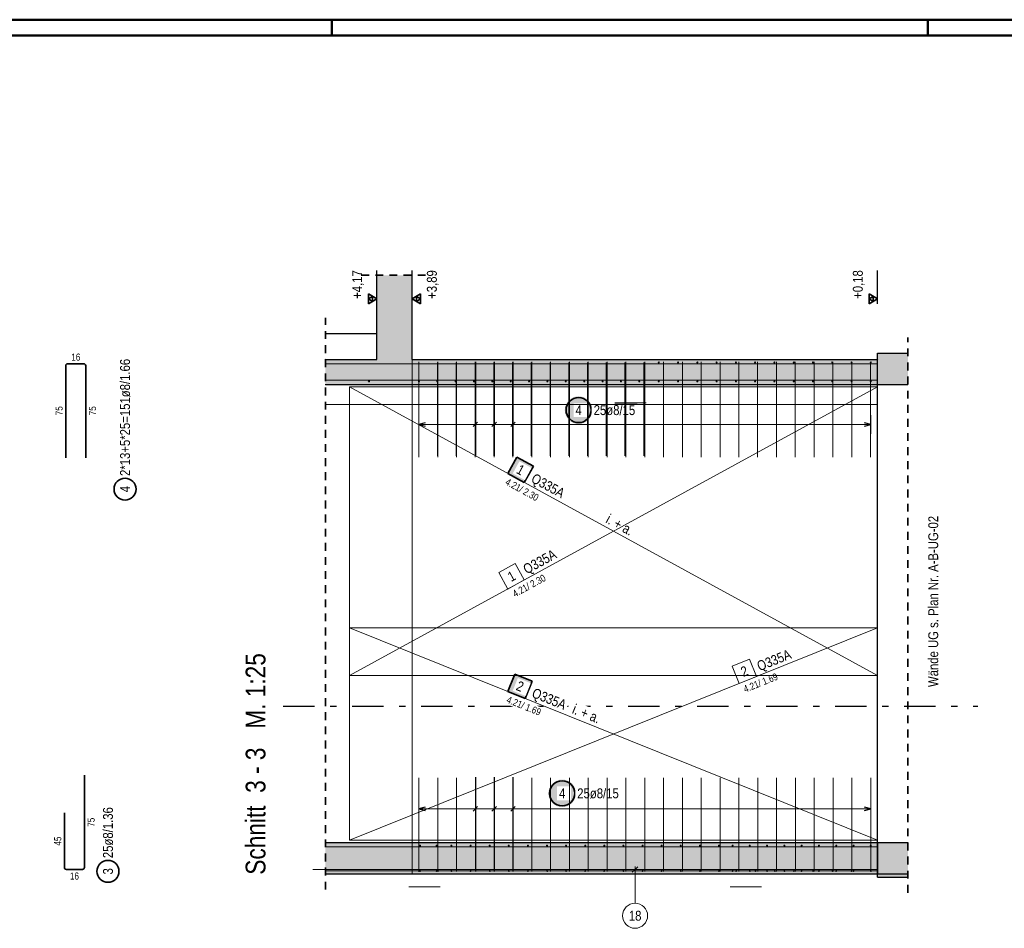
# Model space of a CAD drawing. Header units: millimetres. Extents: x -32.2 to 61.4, y 0 to 42.
# Tile 16 of 19: x 16.5 to 32.2, y 27.6 to 42. Entities that reach past the tile are written whole.
import ezdxf

# ---------------------------------------------------------------- set-up
doc = ezdxf.new("R2010")
doc.units = ezdxf.units.MM
doc.linetypes.add('DASHDOTX2', pattern=[2, 1, -0.5, 0, -0.5])
doc.linetypes.add('HIDDEN', pattern=[0.375, 0.25, -0.125])
for name, color, linetype, lineweight in [('Achsen', 7, 'Continuous', 20), ('Bewehrung', 7, 'Continuous', 20), ('Schraffuren', 7, 'Continuous', 20)]:
    doc.layers.add(name, color=color, linetype=linetype, lineweight=lineweight)
doc.styles.add('Arial Narrow', font='ARIALN.TTF')
doc.linetypes.add('STRAKON_Linetype_13', pattern='A,30,[130,ltypeshp.shx,S=3.75,R=-30,X=0,Y=0],-3.75,[130,ltypeshp.shx,S=3.75,R=-30,X=0,Y=0]', length=33.75)

msp = doc.modelspace()

# ---------------------------------------------------------------- hatches: boundary and pattern name
at = {"lineweight": 50, "true_color": 0xcef2bf}
for points in [[(30.632149, 36.236886), (30.632149, 36.736886), (30.148343, 36.736886), (30.148343, 36.236863)], [(30.148343, 28.436857), (30.632149, 28.436857), (30.632149, 28.936857), (30.148343, 28.93685)]]:
    msp.add_hatch(color=254, dxfattribs=at).paths.add_polyline_path(points)
at = {"lineweight": 25, "true_color": 0xffffff}
for points in [[(25.602972, 35.828056), (25.602838, 35.835734), (25.602436, 35.843403), (25.601767, 35.851053), (25.600831, 35.858675), (25.59963, 35.866259), (25.598165, 35.873797), (25.596437, 35.881279), (25.59445, 35.888697), (25.592205, 35.89604), (25.589705, 35.903301), (25.586953, 35.91047), (25.583952, 35.917538), (25.580707, 35.924498), (25.577221, 35.93134), (25.573498, 35.938056), (25.569543, 35.944639), (25.56536, 35.951079), (25.560956, 35.957369), (25.556335, 35.963502), (25.551502, 35.96947), (25.546464, 35.975265), (25.541227, 35.980881), (25.535797, 35.986311), (25.530181, 35.991548), (25.524385, 35.996586), (25.518418, 36.001419), (25.512285, 36.00604), (25.505995, 36.010445), (25.499554, 36.014627), (25.492972, 36.018582), (25.486256, 36.022305), (25.479414, 36.025791), (25.472454, 36.029036), (25.465386, 36.032037), (25.458217, 36.034789), (25.450956, 36.037289), (25.443612, 36.039534), (25.436195, 36.041521), (25.428713, 36.043249), (25.421175, 36.044714), (25.41359, 36.045915), (25.405968, 36.046851), (25.398319, 36.047521), (25.39065, 36.047922), (25.382972, 36.048056), (25.375294, 36.047922), (25.367626, 36.047521), (25.359976, 36.046851), (25.352354, 36.045915), (25.34477, 36.044714), (25.337232, 36.043249), (25.329749, 36.041521), (25.322332, 36.039534), (25.314988, 36.037289), (25.307728, 36.034789), (25.300559, 36.032037), (25.29349, 36.029036), (25.28653, 36.025791), (25.279688, 36.022305), (25.272972, 36.018582), (25.26639, 36.014627), (25.25995, 36.010445), (25.253659, 36.00604), (25.247527, 36.001419), (25.241559, 35.996586), (25.235763, 35.991548), (25.230147, 35.986311), (25.224717, 35.980881), (25.21948, 35.975265), (25.214442, 35.96947), (25.20961, 35.963502), (25.204988, 35.957369), (25.200584, 35.951079), (25.196402, 35.944639), (25.192447, 35.938056), (25.188724, 35.93134), (25.185237, 35.924498), (25.181992, 35.917538), (25.178992, 35.91047), (25.17624, 35.903301), (25.17374, 35.89604), (25.171495, 35.888697), (25.169507, 35.881279), (25.16778, 35.873797), (25.166314, 35.866259), (25.165113, 35.858675), (25.164177, 35.851053), (25.163508, 35.843403), (25.163106, 35.835734), (25.162972, 35.828056), (25.163106, 35.820379), (25.163508, 35.81271), (25.164177, 35.80506), (25.165113, 35.797438), (25.166314, 35.789854), (25.16778, 35.782316), (25.169507, 35.774834), (25.171495, 35.767416), (25.17374, 35.760073), (25.17624, 35.752812), (25.178992, 35.745643), (25.181992, 35.738574), (25.185237, 35.731615), (25.188724, 35.724773), (25.192447, 35.718056), (25.196402, 35.711474), (25.200584, 35.705034), (25.204988, 35.698744), (25.20961, 35.692611), (25.214442, 35.686643), (25.21948, 35.680848), (25.224717, 35.675232), (25.230147, 35.669802), (25.235763, 35.664565), (25.241559, 35.659527), (25.247527, 35.654694), (25.253659, 35.650073), (25.25995, 35.645668), (25.26639, 35.641486), (25.272972, 35.637531), (25.279688, 35.633808), (25.28653, 35.630322), (25.29349, 35.627076), (25.300559, 35.624076), (25.307728, 35.621324), (25.314988, 35.618824), (25.322332, 35.616579), (25.329749, 35.614591), (25.337232, 35.612864), (25.34477, 35.611399), (25.352354, 35.610197), (25.359976, 35.609262), (25.367626, 35.608592), (25.375294, 35.60819), (25.382972, 35.608056), (25.39065, 35.60819), (25.398319, 35.608592), (25.405968, 35.609262), (25.41359, 35.610197), (25.421175, 35.611399), (25.428713, 35.612864), (25.436195, 35.614591), (25.443612, 35.616579), (25.450956, 35.618824), (25.458217, 35.621324), (25.465386, 35.624076), (25.472454, 35.627076), (25.479414, 35.630322), (25.486256, 35.633808), (25.492972, 35.637531), (25.499554, 35.641486), (25.505995, 35.645668), (25.512285, 35.650073), (25.518418, 35.654694), (25.524385, 35.659527), (25.530181, 35.664565), (25.535797, 35.669802), (25.541227, 35.675232), (25.546464, 35.680848), (25.551502, 35.686643), (25.556335, 35.692611), (25.560956, 35.698744), (25.56536, 35.705034), (25.569543, 35.711474), (25.573498, 35.718056), (25.577221, 35.724773), (25.580707, 35.731615), (25.583952, 35.738574), (25.586953, 35.745643), (25.589705, 35.752812), (25.592205, 35.760073), (25.59445, 35.767416), (25.596437, 35.774834), (25.598165, 35.782316), (25.59963, 35.789854), (25.600831, 35.797438), (25.601767, 35.80506), (25.602436, 35.81271)], [(25.341252, 29.72045), (25.341118, 29.728128), (25.340716, 29.735797), (25.340046, 29.743447), (25.339111, 29.751069), (25.337909, 29.758653), (25.336444, 29.766191), (25.334717, 29.773673), (25.332729, 29.781091), (25.330484, 29.788434), (25.327984, 29.795695), (25.325232, 29.802864), (25.322232, 29.809932), (25.318986, 29.816892), (25.3155, 29.823734), (25.311777, 29.83045), (25.307822, 29.837033), (25.30364, 29.843473), (25.299235, 29.849763), (25.294614, 29.855896), (25.289781, 29.861864), (25.284743, 29.867659), (25.279506, 29.873275), (25.274076, 29.878705), (25.26846, 29.883942), (25.262665, 29.88898), (25.256697, 29.893813), (25.250564, 29.898434), (25.244274, 29.902839), (25.237834, 29.907021), (25.231252, 29.910976), (25.224535, 29.914699), (25.217693, 29.918185), (25.210734, 29.92143), (25.203665, 29.924431), (25.196496, 29.927183), (25.189235, 29.929683), (25.181892, 29.931928), (25.174474, 29.933915), (25.166992, 29.935643), (25.159454, 29.937108), (25.15187, 29.938309), (25.144248, 29.939245), (25.136598, 29.939915), (25.128929, 29.940316), (25.121252, 29.94045), (25.113574, 29.940316), (25.105905, 29.939915), (25.098255, 29.939245), (25.090633, 29.938309), (25.083049, 29.937108), (25.075511, 29.935643), (25.068029, 29.933915), (25.060611, 29.931928), (25.053268, 29.929683), (25.046007, 29.927183), (25.038838, 29.924431), (25.03177, 29.92143), (25.02481, 29.918185), (25.017968, 29.914699), (25.011252, 29.910976), (25.004669, 29.907021), (24.998229, 29.902839), (24.991939, 29.898434), (24.985806, 29.893813), (24.979838, 29.88898), (24.974043, 29.883942), (24.968427, 29.878705), (24.962997, 29.873275), (24.95776, 29.867659), (24.952722, 29.861864), (24.947889, 29.855896), (24.943268, 29.849763), (24.938863, 29.843473), (24.934681, 29.837033), (24.930726, 29.83045), (24.927003, 29.823734), (24.923517, 29.816892), (24.920272, 29.809932), (24.917271, 29.802864), (24.914519, 29.795695), (24.912019, 29.788434), (24.909774, 29.781091), (24.907787, 29.773673), (24.906059, 29.766191), (24.904594, 29.758653), (24.903393, 29.751069), (24.902457, 29.743447), (24.901787, 29.735797), (24.901386, 29.728128), (24.901252, 29.72045), (24.901386, 29.712773), (24.901787, 29.705104), (24.902457, 29.697454), (24.903393, 29.689832), (24.904594, 29.682248), (24.906059, 29.67471), (24.907787, 29.667228), (24.909774, 29.65981), (24.912019, 29.652467), (24.914519, 29.645206), (24.917271, 29.638037), (24.920272, 29.630968), (24.923517, 29.624009), (24.927003, 29.617167), (24.930726, 29.61045), (24.934681, 29.603868), (24.938863, 29.597428), (24.943268, 29.591138), (24.947889, 29.585005), (24.952722, 29.579037), (24.95776, 29.573242), (24.962997, 29.567626), (24.968427, 29.562196), (24.974043, 29.556959), (24.979838, 29.551921), (24.985806, 29.547088), (24.991939, 29.542467), (24.998229, 29.538062), (25.004669, 29.53388), (25.011252, 29.529925), (25.017968, 29.526202), (25.02481, 29.522716), (25.03177, 29.51947), (25.038838, 29.51647), (25.046007, 29.513718), (25.053268, 29.511218), (25.060611, 29.508973), (25.068029, 29.506985), (25.075511, 29.505258), (25.083049, 29.503793), (25.090633, 29.502591), (25.098255, 29.501656), (25.105905, 29.500986), (25.113574, 29.500584), (25.121252, 29.50045), (25.128929, 29.500584), (25.136598, 29.500986), (25.144248, 29.501656), (25.15187, 29.502591), (25.159454, 29.503793), (25.166992, 29.505258), (25.174474, 29.506985), (25.181892, 29.508973), (25.189235, 29.511218), (25.196496, 29.513718), (25.203665, 29.51647), (25.210734, 29.51947), (25.217693, 29.522716), (25.224535, 29.526202), (25.231252, 29.529925), (25.237834, 29.53388), (25.244274, 29.538062), (25.250564, 29.542467), (25.256697, 29.547088), (25.262665, 29.551921), (25.26846, 29.556959), (25.274076, 29.562196), (25.279506, 29.567626), (25.284743, 29.573242), (25.289781, 29.579037), (25.294614, 29.585005), (25.299235, 29.591138), (25.30364, 29.597428), (25.307822, 29.603868), (25.311777, 29.61045), (25.3155, 29.617167), (25.318986, 29.624009), (25.322232, 29.630968), (25.325232, 29.638037), (25.327984, 29.645206), (25.330484, 29.652467), (25.332729, 29.65981), (25.334717, 29.667228), (25.336444, 29.67471), (25.337909, 29.682248), (25.339111, 29.689832), (25.340046, 29.697454), (25.340716, 29.705104)]]:
    msp.add_hatch(color=7, dxfattribs=at).paths.add_polyline_path(points)
at = {"layer": 'Schraffuren', "lineweight": 50, "true_color": 0xd7ffd7}
for points in [[(22.728308, 36.236886), (22.728331, 37.977882), (22.168331, 37.977882), (22.168331, 36.236886)], [(22.168331, 36.236886), (22.168343, 36.636869), (21.347621, 36.636864), (21.347621, 36.236863)], [(22.728308, 36.236886), (30.148086, 36.236869), (30.148086, 36.636869), (22.728308, 36.636869)], [(22.168343, 28.436857), (22.168343, 28.936857), (21.347621, 28.93685), (21.347621, 28.436857)], [(26.908343, 28.436857), (26.908343, 28.936857), (22.168343, 28.936857), (22.168343, 28.436857)], [(26.908343, 28.436857), (30.151576, 28.436857), (30.151576, 28.936857), (26.908343, 28.936857)]]:
    msp.add_hatch(color=254, dxfattribs=at).paths.add_polyline_path(points)
at = {"layer": 'Schraffuren', "lineweight": 18, "true_color": 0xffffff}
msp.add_hatch(color=7, dxfattribs=at).paths.add_polyline_path([(24.661408, 34.936328), (24.398135, 35.08016), (24.254304, 34.816887), (24.517576, 34.673056)])
at = {"layer": 'Schraffuren', "lineweight": 25, "true_color": 0xffffff}
msp.add_hatch(color=7, dxfattribs=at).paths.add_polyline_path([(24.644457, 31.509524), (24.366051, 31.621284), (24.254291, 31.342879), (24.532696, 31.231119)])
at = {"layer": 'Schraffuren', "lineweight": 50, "true_color": 0xff0000}
msp.add_hatch(color=1, dxfattribs=at).paths.add_polyline_path([(30.632149, 28.38685), (30.632149, 28.43685), (30.148343, 28.436857), (30.148343, 28.38685)])

# ---------------------------------------------------------------- linework, layer by layer
at = {"color": 4, "linetype": 'Continuous', "lineweight": 50}
for p, q in [((59.45, 42.05), (0, 42.05)), ((59.2, 41.8), (1, 41.8))]:
    msp.add_line(p, q, dxfattribs=at)
at = {"color": 4, "linetype": 'Continuous', "lineweight": 50, "ltscale": 0.5}
for p, q in [((21.45, 42.05), (21.45, 41.8)), ((30.95, 42.05), (30.95, 41.8))]:
    msp.add_line(p, q, dxfattribs=at)
at = {"color": 3, "linetype": 'Continuous', "lineweight": 25, "ltscale": 0.5}
for p, q in [((22.168331, 37.52125), (22.168331, 38.05045)), ((22.728308, 37.52125), (22.728308, 38.05045)), ((30.148295, 37.52125), (30.148295, 38.05045)), ((23.736784, 36.596869), (23.736784, 35.096869)), ((24.036942, 36.596869), (24.036942, 35.096869)), ((24.337099, 36.596868), (24.337099, 35.096868)), ((23.701429, 35.564646), (23.77214, 35.635357)), ((24.001586, 35.564646), (24.072297, 35.635357)), ((24.301744, 35.564646), (24.372454, 35.635357)), ((22.936313, 35.626797), (22.836313, 35.600002)), ((22.836313, 35.600002), (22.936313, 35.573207)), ((30.040086, 35.600002), (29.940086, 35.626797)), ((29.940086, 35.573207), (30.040086, 35.600002)), ((23.736782, 29.97685), (23.736782, 28.47685)), ((24.036939, 29.97685), (24.036939, 28.47685)), ((24.337096, 29.97685), (24.337096, 28.47685)), ((23.772137, 29.50907), (23.701426, 29.438359)), ((24.072294, 29.50907), (24.001583, 29.438359)), ((24.372451, 29.50907), (24.301741, 29.438359)), ((22.93631, 29.50051), (22.83631, 29.473715)), ((22.83631, 29.473715), (22.93631, 29.44692)), ((30.040081, 29.473715), (29.940081, 29.50051)), ((29.940081, 29.44692), (30.040081, 29.473715))]:
    msp.add_line(p, q, dxfattribs=at)
at = {"color": 2, "linetype": 'HIDDEN', "lineweight": 35, "ltscale": 0.5}
for p, q in [((21.918331, 37.977882), (22.978331, 37.977882)), ((21.347621, 28.18685), (21.347621, 37.296864)), ((30.632149, 28.13685), (30.632149, 36.986886))]:
    msp.add_line(p, q, dxfattribs=at)
at = {"color": 2, "linetype": 'Continuous', "lineweight": 35, "ltscale": 0.5}
for p, q in [((22.168331, 37.6), (22.031936, 37.67875)), ((22.031936, 37.67875), (22.031936, 37.52125)), ((22.728308, 37.6), (22.864703, 37.67875)), ((22.864703, 37.67875), (22.864703, 37.52125)), ((30.148295, 37.6), (30.0119, 37.67875)), ((30.0119, 37.67875), (30.0119, 37.52125)), ((22.100134, 37.639375), (22.031936, 37.6)), ((22.031936, 37.52125), (22.168331, 37.6)), ((22.031936, 37.6), (22.100134, 37.560625)), ((22.100134, 37.560625), (22.100134, 37.639375)), ((22.864703, 37.52125), (22.728308, 37.6)), ((22.796505, 37.560625), (22.796505, 37.639375)), ((22.796505, 37.639375), (22.864703, 37.6)), ((22.864703, 37.6), (22.796505, 37.560625)), ((30.080097, 37.639375), (30.0119, 37.6)), ((30.0119, 37.52125), (30.148295, 37.6)), ((30.0119, 37.6), (30.080097, 37.560625)), ((30.080097, 37.560625), (30.080097, 37.639375)), ((17.207255, 35.06682), (17.207255, 36.53482)), ((17.239255, 36.56682), (17.495255, 36.566816)), ((17.527255, 36.534816), (17.527255, 35.066816)), ((17.50566, 30.008593), (17.50566, 28.540593)), ((17.18566, 28.540593), (17.18566, 29.408593)), ((17.47366, 28.508593), (17.21766, 28.508593))]:
    msp.add_line(p, q, dxfattribs=at)
at = {"color": 3, "linetype": 'Continuous', "lineweight": 25}
for p, q in [((21.347621, 37.046864), (22.168343, 37.046864)), ((30.148086, 36.636869), (30.148295, 36.636869)), ((30.148086, 36.236886), (30.148202, 36.236886)), ((30.148295, 28.936857), (30.148295, 36.236869))]:
    msp.add_line(p, q, dxfattribs=at)
at = {"color": 5, "linetype": 'Continuous', "lineweight": 18, "ltscale": 0.5}
for p, q in [((22.836313, 35.750002), (22.836313, 35.450002)), ((23.736784, 35.450002), (23.736784, 35.750002)), ((24.036942, 35.450002), (24.036942, 35.750002)), ((24.337099, 35.450002), (24.337099, 35.750002)), ((30.040086, 35.450002), (30.040086, 35.750002)), ((30.040086, 35.600002), (22.836313, 35.600002)), ((22.83631, 29.623715), (22.83631, 29.323715)), ((23.736782, 29.623715), (23.736782, 29.323715)), ((24.036939, 29.623715), (24.036939, 29.323715)), ((24.337096, 29.623715), (24.337096, 29.323715)), ((30.040081, 29.323715), (30.040081, 29.623715)), ((22.83631, 29.473715), (30.040081, 29.473715))]:
    msp.add_line(p, q, dxfattribs=at)
at = {"color": 9, "linetype": 'Continuous', "lineweight": 0, "ltscale": 0.5}
for p, q in [((30.148295, 28.50685), (21.148295, 28.50685)), ((26.327255, 28.551045), (26.238866, 28.462656)), ((26.283061, 27.969665), (26.283061, 28.55685))]:
    msp.add_line(p, q, dxfattribs=at)
at = {"color": 2, "linetype": 'Continuous', "lineweight": 35, "ltscale": 0.5}
for centre, radius in [((25.382972, 35.828056), 0.2), ((18.152849, 34.56858), 0.175), ((25.121252, 29.72045), 0.2), ((17.88066, 28.477562), 0.175)]:
    msp.add_circle(centre, radius, dxfattribs=at)
at = {"color": 9, "linetype": 'Continuous', "lineweight": 0}
for centre in [(22.728331, 28.836852), (30.148086, 28.836845), (30.148086, 28.43685)]:
    msp.add_circle(centre, 0.00222, dxfattribs=at)
at = {"color": 9, "linetype": 'Continuous', "lineweight": 0, "ltscale": 0.5}
msp.add_circle((26.283061, 27.769665), 0.2, dxfattribs=at)
at = {"color": 2, "linetype": 'Continuous', "lineweight": 35, "ltscale": 0.5}
for centre, start, end in [((17.239255, 36.53482), 89.9992423, 180), ((17.495255, 36.534816), 0, 89.9992423), ((17.21766, 28.540593), 180, 270), ((17.47366, 28.540593), 270, 0)]:
    msp.add_arc(centre, 0.032, start, end, dxfattribs=at)
at = {"layer": 'Achsen', "color": 6, "linetype": 'STRAKON_Linetype_13', "lineweight": 13, "ltscale": 0.01}
msp.add_line((22.728308, 36.636869), (22.728308, 28.43685), dxfattribs=at)
at = {"layer": 'Achsen', "color": 3, "linetype": 'DASHDOTX2', "lineweight": 25, "ltscale": 0.5}
msp.add_line((20.67387, 31.110014), (31.747143, 31.110014), dxfattribs=at)
at = {"layer": 'Bewehrung', "color": 9, "linetype": 'Continuous', "lineweight": 0, "ltscale": 0.5}
for p, q in [((22.836331, 35.104867), (22.836331, 36.596869)), ((22.836334, 35.096865), (22.836334, 36.588868)), ((23.135001, 35.096865), (23.135001, 36.588868)), ((23.136369, 35.104867), (23.136369, 36.596869)), ((23.433669, 35.096865), (23.433669, 36.588868)), ((23.436406, 35.104867), (23.436406, 36.596869)), ((23.732336, 35.096865), (23.732336, 36.588868)), ((23.736444, 35.104867), (23.736444, 36.596869)), ((24.031003, 35.096865), (24.031003, 36.588868)), ((24.036481, 35.104867), (24.036481, 36.596869)), ((24.329671, 35.096865), (24.329671, 36.588868)), ((24.336519, 35.104867), (24.336519, 36.596869)), ((24.628338, 35.096865), (24.628338, 36.588868)), ((24.636557, 35.104867), (24.636557, 36.596869)), ((24.927006, 35.096865), (24.927006, 36.588868)), ((24.936594, 35.104867), (24.936594, 36.596869)), ((25.225673, 35.096865), (25.225673, 36.588868)), ((25.236632, 35.104867), (25.236632, 36.596869)), ((25.536669, 35.104867), (25.536669, 36.596869)), ((26.73682, 35.104867), (26.73682, 36.596869)), ((27.036857, 35.104867), (27.036857, 36.596869)), ((27.336895, 35.104867), (27.336895, 36.596869)), ((27.636932, 35.104867), (27.636932, 36.596869)), ((27.93697, 35.104867), (27.93697, 36.596869)), ((28.237007, 35.104867), (28.237007, 36.596869)), ((28.537045, 35.104867), (28.537045, 36.596869)), ((28.837083, 35.104867), (28.837083, 36.596869)), ((29.13712, 35.104867), (29.13712, 36.596869)), ((29.437158, 35.104867), (29.437158, 36.596869)), ((29.737195, 35.104867), (29.737195, 36.596869)), ((30.037233, 35.104867), (30.037233, 36.596869)), ((21.347621, 36.566869), (30.148295, 36.566869)), ((22.836313, 35.076871), (22.836313, 36.568874)), ((23.136351, 35.076871), (23.136351, 36.568874)), ((23.43639, 35.076871), (23.43639, 36.568874)), ((23.736429, 35.076871), (23.736429, 36.568874)), ((24.036468, 35.076871), (24.036468, 36.568874)), ((24.336507, 35.076871), (24.336507, 36.568874)), ((24.636545, 35.076871), (24.636545, 36.568874)), ((24.936584, 35.076871), (24.936584, 36.568874)), ((25.236623, 35.076871), (25.236623, 36.568874)), ((25.536662, 35.076871), (25.536662, 36.568874)), ((26.736817, 35.076871), (26.736817, 36.568874)), ((27.036856, 35.076871), (27.036856, 36.568874)), ((27.336894, 35.076871), (27.336894, 36.568874)), ((27.636933, 35.076871), (27.636933, 36.568874)), ((27.936972, 35.076871), (27.936972, 36.568874)), ((28.237011, 35.076871), (28.237011, 36.568874)), ((28.53705, 35.076871), (28.53705, 36.568874)), ((28.837088, 35.076871), (28.837088, 36.568874)), ((29.137127, 35.076871), (29.137127, 36.568874)), ((29.437166, 35.076871), (29.437166, 36.568874)), ((29.737205, 35.076871), (29.737205, 36.568874)), ((30.037244, 35.076871), (30.037244, 36.568874)), ((21.347621, 36.306869), (30.148295, 36.306869)), ((22.836308, 28.476854), (22.836308, 29.968856)), ((23.136476, 28.476854), (23.136476, 29.968856)), ((23.436644, 28.476854), (23.436644, 29.968856)), ((23.736812, 28.476854), (23.736812, 29.968856)), ((24.03698, 28.476854), (24.03698, 29.968856)), ((24.337148, 28.476854), (24.337148, 29.968856)), ((24.637316, 28.476854), (24.637316, 29.968856)), ((24.937483, 28.476854), (24.937483, 29.968856)), ((26.438323, 28.476854), (26.438323, 29.968856)), ((26.738491, 28.476854), (26.738491, 29.968856)), ((27.038659, 28.476854), (27.038659, 29.968856)), ((27.338827, 28.476854), (27.338827, 29.968856)), ((27.638995, 28.476854), (27.638995, 29.968856)), ((27.939163, 28.476854), (27.939163, 29.968856)), ((28.239331, 28.476854), (28.239331, 29.968856)), ((28.539499, 28.476854), (28.539499, 29.968856)), ((28.839667, 28.476854), (28.839667, 29.968856)), ((29.139835, 28.476854), (29.139835, 29.968856)), ((29.440003, 28.476854), (29.440003, 29.968856)), ((29.74017, 28.476854), (29.74017, 29.968856)), ((30.040338, 28.476854), (30.040338, 29.968856)), ((21.347621, 28.866857), (30.148295, 28.866857)), ((21.347621, 28.506857), (30.148295, 28.506857)), ((21.347621, 28.484857), (30.148343, 28.484857)), ((22.678343, 28.232877), (23.178343, 28.232877)), ((27.798343, 28.232877), (28.298343, 28.232877))]:
    msp.add_line(p, q, dxfattribs=at)
for centre, radius in [((26.661345, 36.588865), 0.008), ((26.661345, 36.588865), 0.008), ((26.968526, 36.588865), 0.008), ((26.968526, 36.588865), 0.008), ((27.275706, 36.588865), 0.008), ((27.275706, 36.588865), 0.008), ((27.582886, 36.588865), 0.008), ((27.582886, 36.588865), 0.008), ((27.890067, 36.588865), 0.008), ((27.890067, 36.588865), 0.008), ((28.197247, 36.588865), 0.008), ((28.197247, 36.588865), 0.008), ((28.504427, 36.588865), 0.008), ((28.504427, 36.588865), 0.008), ((28.811608, 36.588865), 0.008), ((28.811608, 36.588865), 0.008), ((29.118788, 36.588865), 0.008), ((29.118788, 36.588865), 0.008), ((29.425968, 36.588865), 0.008), ((29.425968, 36.588865), 0.008), ((29.733149, 36.588865), 0.008), ((29.733149, 36.588865), 0.008), ((30.040329, 36.588865), 0.008), ((30.040329, 36.588865), 0.008), ((22.040343, 36.288864), 0.012), ((22.040343, 36.288864), 0.012), ((22.836331, 36.284869), 0.008), ((22.836331, 36.284869), 0.008), ((23.129165, 36.284869), 0.008), ((23.129165, 36.284869), 0.008), ((23.421999, 36.284869), 0.008), ((23.421999, 36.284869), 0.008), ((23.714834, 36.284869), 0.008), ((23.714834, 36.284869), 0.008), ((24.007668, 36.284869), 0.008), ((24.007668, 36.284869), 0.008), ((24.300502, 36.284869), 0.008), ((24.300502, 36.284869), 0.008), ((24.593336, 36.284869), 0.008), ((24.593336, 36.284869), 0.008), ((24.88617, 36.284869), 0.008), ((24.88617, 36.284869), 0.008), ((25.179004, 36.284869), 0.008), ((25.179004, 36.284869), 0.008), ((25.471838, 36.284869), 0.008), ((25.471838, 36.284869), 0.008), ((25.764673, 36.284869), 0.008), ((25.764673, 36.284869), 0.008), ((26.057507, 36.284869), 0.008), ((26.057507, 36.284869), 0.008), ((26.350341, 36.284869), 0.008), ((26.350341, 36.284869), 0.008), ((26.661345, 36.284869), 0.008), ((26.661345, 36.284869), 0.008), ((26.968526, 36.284869), 0.008), ((26.968526, 36.284869), 0.008), ((27.275706, 36.284869), 0.008), ((27.275706, 36.284869), 0.008), ((27.582886, 36.284869), 0.008), ((27.582886, 36.284869), 0.008), ((27.890067, 36.284869), 0.008), ((27.890067, 36.284869), 0.008), ((28.197247, 36.284869), 0.008), ((28.197247, 36.284869), 0.008), ((28.504427, 36.284869), 0.008), ((28.504427, 36.284869), 0.008), ((28.811608, 36.284869), 0.008), ((28.811608, 36.284869), 0.008), ((29.118788, 36.284869), 0.008), ((29.118788, 36.284869), 0.008), ((29.425968, 36.284869), 0.008), ((29.425968, 36.284869), 0.008), ((29.733149, 36.284869), 0.008), ((29.733149, 36.284869), 0.008), ((30.040329, 36.284869), 0.008), ((30.040329, 36.284869), 0.008), ((23.356343, 28.88885), 0.008), ((23.356343, 28.88885), 0.008), ((23.660914, 28.88885), 0.008), ((23.660914, 28.88885), 0.008), ((23.965486, 28.88885), 0.008), ((23.965486, 28.88885), 0.008), ((24.270057, 28.88885), 0.008), ((24.270057, 28.88885), 0.008), ((24.574628, 28.88885), 0.008), ((24.574628, 28.88885), 0.008), ((24.879199, 28.88885), 0.008), ((24.879199, 28.88885), 0.008), ((25.183771, 28.88885), 0.008), ((25.183771, 28.88885), 0.008), ((25.488342, 28.88885), 0.008), ((25.488342, 28.88885), 0.008), ((25.792913, 28.88885), 0.008), ((25.792913, 28.88885), 0.008), ((26.097484, 28.88885), 0.008), ((26.097484, 28.88885), 0.008), ((26.402055, 28.88885), 0.008), ((26.402055, 28.88885), 0.008), ((26.706627, 28.88885), 0.008), ((26.706627, 28.88885), 0.008), ((27.011198, 28.88885), 0.008), ((27.011198, 28.88885), 0.008), ((27.315769, 28.88885), 0.008), ((27.315769, 28.88885), 0.008), ((27.62034, 28.88885), 0.008), ((27.62034, 28.88885), 0.008), ((27.836343, 28.88885), 0.008), ((27.836343, 28.88885), 0.008), ((28.111843, 28.88885), 0.008), ((28.111843, 28.88885), 0.008), ((28.387343, 28.88885), 0.008), ((28.387343, 28.88885), 0.008), ((28.662843, 28.88885), 0.008), ((28.662843, 28.88885), 0.008), ((28.938342, 28.88885), 0.008), ((28.938342, 28.88885), 0.008), ((29.213842, 28.88885), 0.008), ((29.213842, 28.88885), 0.008), ((29.489342, 28.88885), 0.008), ((29.489342, 28.88885), 0.008), ((29.764842, 28.88885), 0.008), ((29.764842, 28.88885), 0.008), ((30.040342, 28.88885), 0.008), ((30.040342, 28.88885), 0.008), ((22.836343, 28.484857), 0.008), ((22.836343, 28.484857), 0.008), ((23.140343, 28.484857), 0.008), ((23.140343, 28.484857), 0.008), ((23.356343, 28.484857), 0.008), ((23.356343, 28.484857), 0.008), ((23.660914, 28.484857), 0.008), ((23.660914, 28.484857), 0.008), ((23.965486, 28.484857), 0.008), ((23.965486, 28.484857), 0.008), ((24.270057, 28.484857), 0.008), ((24.270057, 28.484857), 0.008), ((24.574628, 28.484857), 0.008), ((24.574628, 28.484857), 0.008), ((24.879199, 28.484857), 0.008), ((24.879199, 28.484857), 0.008), ((25.183771, 28.484857), 0.008), ((25.183771, 28.484857), 0.008), ((25.488342, 28.484857), 0.008), ((25.488342, 28.484857), 0.008), ((25.792913, 28.484857), 0.008), ((25.792913, 28.484857), 0.008), ((26.097484, 28.484857), 0.008), ((26.097484, 28.484857), 0.008), ((26.402055, 28.484857), 0.008), ((26.402055, 28.484857), 0.008), ((26.706627, 28.484857), 0.008), ((26.706627, 28.484857), 0.008), ((27.011198, 28.484857), 0.008), ((27.011198, 28.484857), 0.008), ((27.315769, 28.484857), 0.008), ((27.315769, 28.484857), 0.008), ((27.62034, 28.484857), 0.008), ((27.62034, 28.484857), 0.008), ((27.836343, 28.484857), 0.008), ((27.836343, 28.484857), 0.008), ((27.896343, 28.484857), 0.008), ((27.896343, 28.484857), 0.008), ((28.111843, 28.484857), 0.008), ((28.111843, 28.484857), 0.008), ((28.202629, 28.484857), 0.008), ((28.202629, 28.484857), 0.008), ((28.387343, 28.484857), 0.008), ((28.387343, 28.484857), 0.008), ((28.508914, 28.484857), 0.008), ((28.508914, 28.484857), 0.008), ((28.662843, 28.484857), 0.008), ((28.662843, 28.484857), 0.008), ((28.8152, 28.484857), 0.008), ((28.8152, 28.484857), 0.008), ((28.938342, 28.484857), 0.008), ((28.938342, 28.484857), 0.008), ((29.121485, 28.484857), 0.008), ((29.121485, 28.484857), 0.008), ((29.213842, 28.484857), 0.008), ((29.213842, 28.484857), 0.008), ((29.427771, 28.484857), 0.008), ((29.427771, 28.484857), 0.008), ((29.489342, 28.484857), 0.008), ((29.489342, 28.484857), 0.008), ((29.734056, 28.484857), 0.008), ((29.734056, 28.484857), 0.008), ((29.764842, 28.484857), 0.008), ((29.764842, 28.484857), 0.008), ((30.040342, 28.484857), 0.008), ((30.040342, 28.484857), 0.008), ((30.040342, 28.484857), 0.008), ((30.040342, 28.484857), 0.008)]:
    msp.add_circle(centre, radius, dxfattribs=at)
at = {"layer": 'Schraffuren', "color": 3, "linetype": 'Continuous', "lineweight": 25}
for p, q in [((22.168331, 36.636864), (22.168331, 37.977882)), ((22.728308, 36.636869), (22.728308, 37.977882)), ((30.148295, 36.236869), (30.148295, 36.736886)), ((30.148343, 36.736886), (30.632149, 36.736886)), ((21.347621, 36.636869), (22.168343, 36.636869)), ((22.728308, 36.636869), (30.148086, 36.636869)), ((30.148086, 36.236869), (30.148086, 36.636869)), ((21.347621, 36.236886), (22.168331, 36.236886)), ((22.168331, 36.236886), (22.728308, 36.236886)), ((22.728308, 36.236886), (30.148086, 36.236886)), ((30.148295, 36.236886), (30.632149, 36.236886)), ((21.347621, 28.936857), (22.168343, 28.936857)), ((22.168343, 28.936857), (26.908343, 28.936857)), ((26.908343, 28.936857), (30.151576, 28.936857)), ((30.148295, 28.43685), (30.148295, 28.936857)), ((30.151576, 28.936857), (30.632149, 28.936857)), ((30.151576, 28.436857), (30.151576, 28.936857)), ((21.347621, 28.436857), (22.168343, 28.436857)), ((22.168343, 28.436857), (26.908343, 28.436857)), ((26.908343, 28.436857), (30.148343, 28.436857)), ((30.148295, 28.38685), (30.148295, 28.43685)), ((30.148343, 28.436857), (30.632149, 28.436857)), ((30.148343, 28.38685), (30.632149, 28.38685))]:
    msp.add_line(p, q, dxfattribs=at)
at = {"layer": 'Schraffuren', "color": 9, "linetype": 'Continuous', "lineweight": 0, "ltscale": 0.5}
for p, q in [((21.728308, 36.196887), (21.728305, 35.387392)), ((30.148339, 36.19686), (21.728308, 36.196887)), ((30.148337, 35.664103), (30.148339, 36.19686)), ((30.148339, 36.19686), (30.148339, 36.19686)), ((30.14831, 31.596863), (30.148337, 35.664103)), ((21.728305, 35.387392), (21.728305, 31.59689)), ((24.373759, 33.383989), (24.110486, 33.240159)), ((24.517589, 33.120715), (24.373759, 33.383989)), ((24.110486, 33.240159), (24.254315, 32.976885)), ((24.254315, 32.976885), (24.517589, 33.120715)), ((21.72831, 32.356888), (21.728308, 31.799304)), ((30.148317, 32.356861), (21.72831, 32.356888)), ((30.148295, 28.976857), (30.148317, 32.356861)), ((28.107499, 31.860895), (27.829093, 31.749136)), ((28.219258, 31.582489), (28.107499, 31.860895)), ((21.728308, 31.799304), (21.728308, 28.976857)), ((27.829093, 31.749136), (27.940852, 31.47073)), ((21.728305, 31.59689), (30.14831, 31.596863)), ((27.940852, 31.47073), (28.219258, 31.582489)), ((21.728308, 28.976857), (30.148295, 28.976857)), ((21.728308, 28.976857), (21.728308, 28.976857))]:
    msp.add_line(p, q, dxfattribs=at)
at = {"layer": 'Schraffuren', "color": 7, "linetype": 'Continuous', "lineweight": 18, "ltscale": 0.5}
for p, q in [((21.728308, 36.19689), (21.728306, 35.627532)), ((30.148339, 36.196863), (21.728308, 36.19689)), ((21.728308, 36.19689), (30.148311, 31.596864)), ((30.148337, 35.608501), (30.148339, 36.196863)), ((30.148339, 36.196863), (30.148339, 36.196863)), ((21.728306, 35.627532), (21.728306, 31.596891)), ((30.148311, 31.596864), (30.148337, 35.608501)), ((21.728309, 32.35689), (21.728305, 31.146177)), ((30.148313, 32.356863), (21.728309, 32.35689)), ((21.728309, 32.35689), (21.728309, 32.35689)), ((30.148291, 28.976859), (21.728309, 32.35689)), ((30.148291, 28.976859), (30.148313, 32.356863)), ((21.728306, 31.596891), (30.148311, 31.596864)), ((21.728305, 31.146177), (21.728305, 28.976859)), ((21.728305, 28.976859), (30.148291, 28.976859))]:
    msp.add_line(p, q, dxfattribs=at)
at = {"layer": 'Schraffuren', "color": 2, "linetype": 'Continuous', "lineweight": 35, "ltscale": 0.5}
for p, q in [((24.398135, 35.08016), (24.254304, 34.816887)), ((24.661408, 34.936328), (24.398135, 35.08016)), ((24.517576, 34.673056), (24.661408, 34.936328)), ((24.254304, 34.816887), (24.517576, 34.673056)), ((24.366051, 31.621284), (24.254291, 31.342879)), ((24.644457, 31.509524), (24.366051, 31.621284)), ((24.532696, 31.231119), (24.644457, 31.509524)), ((24.254291, 31.342879), (24.532696, 31.231119))]:
    msp.add_line(p, q, dxfattribs=at)
at = {"layer": 'Schraffuren', "color": 9, "linetype": 'Continuous', "lineweight": 0}
for centre in [(22.728331, 37.977882), (21.347621, 36.636864), (30.148086, 36.636864), (21.347621, 36.236863), (30.148202, 36.236863), (30.148343, 36.236863), (21.347621, 28.93685), (30.148343, 28.93685), (30.632149, 28.43685)]:
    msp.add_circle(centre, 0.00222, dxfattribs=at)
at = {"layer": 'Schraffuren', "color": 9, "linetype": 'Continuous', "lineweight": 0, "ltscale": 0.5}
for centre in [(22.856343, 28.88885), (22.856343, 28.88885), (23.120343, 28.88885), (23.120343, 28.88885), (22.856343, 28.484857), (22.856343, 28.484857), (23.120343, 28.484857), (23.120343, 28.484857)]:
    msp.add_circle(centre, 0.008, dxfattribs=at)

# ---------------------------------------------------------------- texts
at = {"color": 1, "lineweight": 70, "style": 'Arial Narrow'}
msp.add_text('Schnitt  3 - 3   M. 1:25', height=0.315, rotation=90, dxfattribs=at).set_placement((20.39101, 28.424001))
at = {"color": 2, "lineweight": 35, "char_height": 0.1575, "attachment_point": 1, "rotation": 90, "line_spacing_factor": 0.9, "style": 'Arial Narrow'}
for s, insert in [(' +4,17', (21.774581, 37.551175)), (' +3,89', (22.964558, 37.551175)), (' +0,18', (29.754545, 37.551175)), ('2*13+5*25=151ø8/1.66', (18.074099, 34.77858)), ('4', (18.074099, 34.518967)), ('25ø8/1.36', (17.80191, 28.687562)), ('3', (17.80191, 28.427949))]:
    msp.add_mtext(s, dxfattribs=dict(at, insert=insert))
at = {"color": 3, "lineweight": 25, "char_height": 0.1125, "attachment_point": 1, "line_spacing_factor": 0.9, "style": 'Arial Narrow'}
for s, insert, rotation in [('16', (17.296382, 36.729319), 359.9992423), ('75', (17.044755, 35.745945), 90), ('75', (17.577255, 35.745941), 90), ('75', (17.55566, 29.187707), 90), ('45', (17.02316, 28.887711), 90)]:
    msp.add_mtext(s, dxfattribs=dict(at, insert=insert, rotation=rotation))
at = {"color": 3, "lineweight": 25, "insert": (17.274785, 28.458586), "char_height": 0.1125, "attachment_point": 1, "line_spacing_factor": 0.9, "style": 'Arial Narrow'}
msp.add_mtext('16', dxfattribs=at)
at = {"color": 9, "lineweight": 0, "insert": (26.183836, 27.848415), "char_height": 0.1575, "attachment_point": 1, "line_spacing_factor": 0.9, "style": 'Arial Narrow'}
msp.add_mtext('18', dxfattribs=at)
at = {"layer": 'Achsen', "color": 2, "lineweight": 35, "style": 'Arial Narrow'}
msp.add_text('Wände UG s. Plan Nr. A-B-UG-02', height=0.1575, rotation=90, dxfattribs=at).set_placement((31.114683, 31.415035))
at = {"layer": 'Schraffuren', "color": 9, "lineweight": 0, "attachment_point": 1, "line_spacing_factor": 0.9, "style": 'Arial Narrow'}
for s, insert, char_height, rotation in [('Q335A', (24.479131, 33.347546), 0.1575, 28.6483389), ('1', (24.232743, 33.225761), 0.1575, 28.6483389), (' 4.21/ 2.30', (24.283081, 32.924231), 0.1125, 28.6483389), ('Q335A', (28.207834, 31.812273), 0.1575, 21.8717681), ('2', (27.948797, 31.720411), 0.1575, 21.8717681), (' 4.21/ 1.69', (27.963204, 31.415048), 0.1125, 21.8717681)]:
    msp.add_mtext(s, dxfattribs=dict(at, insert=insert, char_height=char_height, rotation=rotation))

# ---------------------------------------------------------------- next in the draw order: texts
at = {"layer": 'Schraffuren', "color": 2, "lineweight": 35, "char_height": 0.1575, "attachment_point": 1, "line_spacing_factor": 0.9, "style": 'Arial Narrow', "bg_fill": 3, "box_fill_scale": 1.2, "bg_fill_color": 256, "bg_fill_true_color": 13158600, "bg_fill_transparency": 0}
for s, insert, rotation in [('1', (24.452073, 34.969503), 331.3512849), ('Q335A', (24.687672, 34.82797), 331.3512849), ('2', (24.43267, 31.517765), 338.1280108), ('Q335A', (24.683324, 31.405023), 338.1280108)]:
    msp.add_mtext(s, dxfattribs=dict(at, insert=insert, rotation=rotation))
at = {"layer": 'Schraffuren', "color": 3, "lineweight": 25, "insert": (25.833999, 34.204556), "char_height": 0.16, "attachment_point": 1, "rotation": 331.3513644, "line_spacing_factor": 0.9, "style": 'Arial Narrow', "bg_fill": 3, "box_fill_scale": 1.2, "bg_fill_color": 256, "bg_fill_true_color": 13158600, "bg_fill_transparency": 0}
msp.add_mtext(' i. + a.', dxfattribs=at)

# ---------------------------------------------------------------- next in the draw order: texts
at = {"layer": 'Schraffuren', "color": 2, "lineweight": 35, "char_height": 0.1125, "attachment_point": 1, "line_spacing_factor": 0.9, "style": 'Arial Narrow', "bg_fill": 3, "box_fill_scale": 1.2, "bg_fill_color": 256, "bg_fill_true_color": 13158600, "bg_fill_transparency": 0}
for s, insert, rotation in [(' 4.21/ 2.30', (24.225537, 34.764232), 331.3512849), (' 4.21/ 1.69', (24.231939, 31.287198), 338.1280108)]:
    msp.add_mtext(s, dxfattribs=dict(at, insert=insert, rotation=rotation))
at = {"layer": 'Schraffuren', "color": 3, "lineweight": 25, "insert": (25.280105, 31.16816), "char_height": 0.16, "attachment_point": 1, "rotation": 338.1281386, "line_spacing_factor": 0.9, "style": 'Arial Narrow', "bg_fill": 3, "box_fill_scale": 1.2, "bg_fill_color": 256, "bg_fill_true_color": 13158600, "bg_fill_transparency": 0}
msp.add_mtext(' i. + a.', dxfattribs=at)

# ---------------------------------------------------------------- next in the draw order: linework, layer by layer
at = {"layer": 'Schraffuren', "color": 9, "linetype": 'Continuous', "lineweight": 0, "ltscale": 0.5}
for p, q in [((21.728305, 31.59689), (30.148339, 36.19686)), ((30.148317, 32.356861), (21.728308, 28.976857))]:
    msp.add_line(p, q, dxfattribs=at)

# ---------------------------------------------------------------- next in the draw order: texts
at = {"color": 2, "lineweight": 35, "char_height": 0.1575, "attachment_point": 1, "line_spacing_factor": 0.9, "style": 'Arial Narrow', "bg_fill": 3, "box_fill_scale": 1.2, "bg_fill_color": 256, "bg_fill_true_color": 13158600, "bg_fill_transparency": 0}
for s, insert in [('4', (25.33336, 35.906806)), ('25ø8/15', (25.622972, 35.906806)), ('4', (25.071639, 29.7992)), ('25ø8/15', (25.361252, 29.7992))]:
    msp.add_mtext(s, dxfattribs=dict(at, insert=insert))

# ---------------------------------------------------------------- next in the draw order: linework, layer by layer
at = {"layer": 'Bewehrung', "color": 9, "linetype": 'Continuous', "lineweight": 0, "ltscale": 0.5}
for p, q in [((25.524341, 35.096865), (25.524341, 36.588868)), ((25.823008, 35.096865), (25.823008, 36.588868)), ((25.836707, 35.104867), (25.836707, 36.596869)), ((26.121676, 35.096865), (26.121676, 36.588868)), ((26.136744, 35.104867), (26.136744, 36.596869)), ((26.420343, 35.096865), (26.420343, 36.588868)), ((26.436782, 35.104867), (26.436782, 36.596869)), ((25.836701, 35.076871), (25.836701, 36.568874)), ((26.136739, 35.076871), (26.136739, 36.568874)), ((26.436778, 35.076871), (26.436778, 36.568874)), ((25.958343, 35.942702), (26.458343, 35.942702)), ((21.347621, 35.918702), (30.148343, 35.918702)), ((25.237651, 28.476854), (25.237651, 29.968856)), ((25.537819, 28.476854), (25.537819, 29.968856)), ((25.837987, 28.476854), (25.837987, 29.968856)), ((26.138155, 28.476854), (26.138155, 29.968856))]:
    msp.add_line(p, q, dxfattribs=at)

doc.saveas('drawing.dxf')
